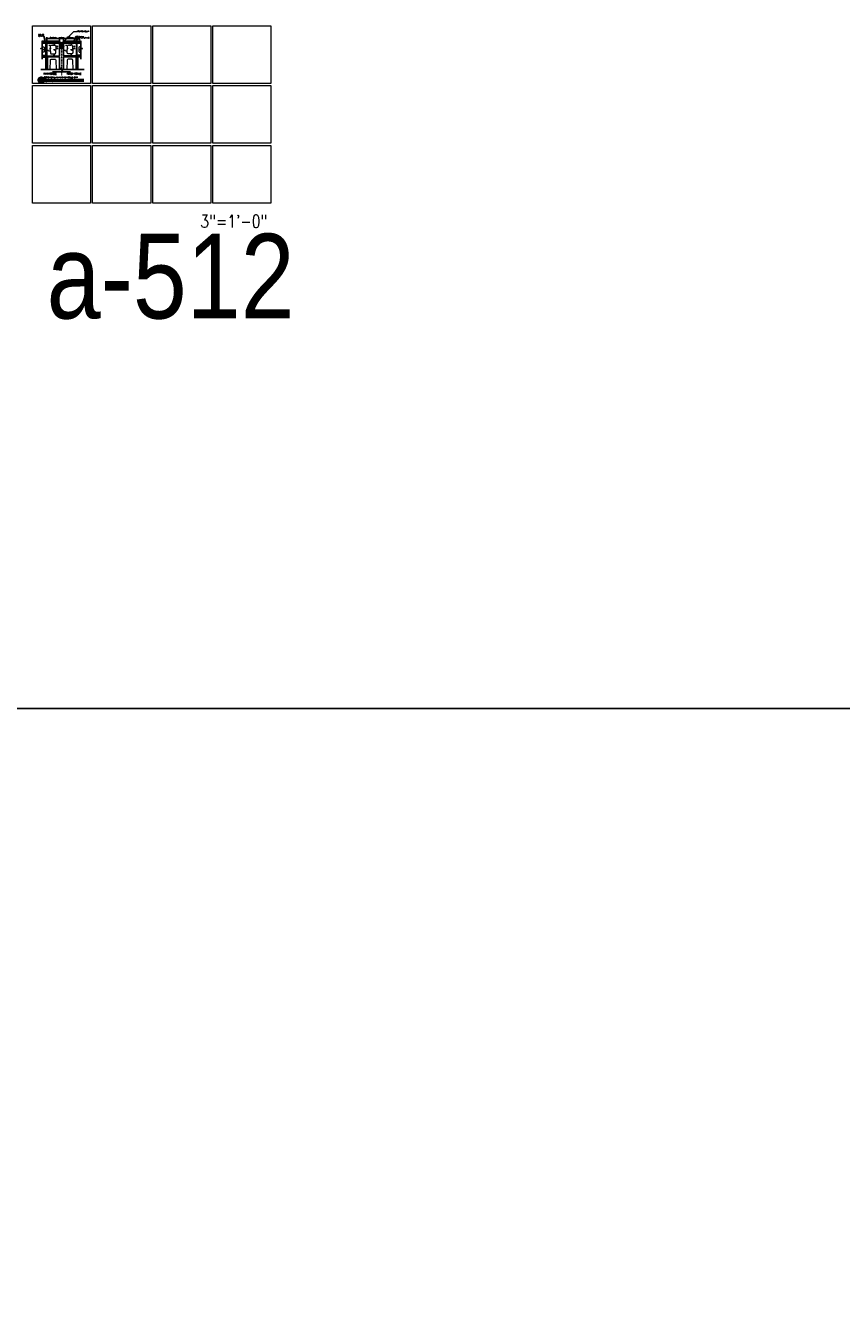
# Model space of a CAD drawing. Header units: inches. Extents: x -3803 to 34213, y -3756 to 4522.
# Tile 64 of 64: x 32973 to 33358, y 2958 to 3564. Entities that reach past the tile are written whole.
import ezdxf

# ---------------------------------------------------------------- set-up
doc = ezdxf.new("R2010")
doc.units = ezdxf.units.IN
doc.header["$LTSCALE"] = 0.011
doc.header["$MEASUREMENT"] = 0
doc.header["$PDMODE"] = 1
doc.linetypes.add('CENTER', pattern=[2, 1.25, -0.25, 0.25, -0.25])
doc.layers.get('0').update_dxf_attribs({"linetype": 'CONTINUOUS'})
doc.layers.get('Defpoints').update_dxf_attribs({"linetype": 'CONTINUOUS'})
for name, color, linetype in [('A-elev-8', 8, 'CONTINUOUS'), ('Object', 7, 'CONTINUOUS'), ('TEXT', 2, 'CONTINUOUS')]:
    doc.layers.add(name, color=color, linetype=linetype)
for name, color, linetype, lineweight in [('A-STRC-IDEN-48', 144, 'CONTINUOUS', 50), ('G-DIM', 9, 'CONTINUOUS', 18), ('G-NOTE', 134, 'CONTINUOUS', 18), ('G-PEN0', 174, 'CONTINUOUS', 13), ('G-PEN1', 214, 'CONTINUOUS', 18), ('G-PEN2', 8, 'CONTINUOUS', 25), ('G-PEN4', 4, 'CONTINUOUS', 50)]:
    doc.layers.add(name, color=color, linetype=linetype, lineweight=lineweight)
doc.layers.add('MS_NONPLOT', color=7, linetype='CONTINUOUS', lineweight=0, plot=False)
doc.styles.add('ROM_SML_004', font='ROMANS.shx', dxfattribs={"width": 0.8, "height": 0.375})
doc.styles.add('ROMANS', font='romans.shx')
doc.styles.add('ROMANS-LRG', font='romans.shx', dxfattribs={"width": 0.75, "height": 0.1875})
doc.styles.add('ROMANS_SML_012', font='ROMANS.shx', dxfattribs={"width": 0.8, "height": 1.125})
doc.dimstyles.new('DIM_004', dxfattribs={"dimscale": 4, "dimtxt": 0.09375, "dimasz": 0.09375, "dimexe": 0.125, "dimexo": 0.09375, "dimgap": 0.03125, "dimtad": 1, "dimdec": 4, "dimrnd": 0.0625, "dimzin": 15, "dimdsep": 46, "dimlunit": 4, "dimtxsty": 'ROMANS', "dimblk1": 'ARCHTICK', "dimblk2": 'ARCHTICK', "dimsah": 1, "dimcen": 0.0625, "dimdle": 0.09375, "dimclrd": 256, "dimclre": 256, "dimclrt": 134, "dimadec": 0, "dimazin": 0, "dimtfac": 1, "dimtdec": 4, "dimtix": 1, "dimtmove": 2, "dimatfit": 3, "dimldrblk": 'ARCHTICK', "dimfxl": 1, "dimtvp": 1.2, "dimfrac": 2, "dimtolj": 1, "dimtzin": 15, "dimarcsym": 0})
doc.dimstyles.new('DIM_004 Leader', dxfattribs={"dimscale": 4, "dimtxt": 0.09375, "dimasz": 0.09375, "dimexe": 0.125, "dimexo": 0.09375, "dimgap": 0.03125, "dimtad": 0, "dimjust": 2, "dimdec": 4, "dimrnd": 0.0625, "dimzin": 15, "dimdsep": 46, "dimlunit": 4, "dimtxsty": 'ROMANS', "dimcen": 0.0625, "dimdle": 0.09375, "dimclrd": 256, "dimclre": 256, "dimclrt": 256, "dimadec": 0, "dimazin": 0, "dimtfac": 1, "dimtdec": 4, "dimtix": 1, "dimtmove": 2, "dimatfit": 3, "dimfxl": 1, "dimtvp": 1.2, "dimfrac": 2, "dimtolj": 1, "dimtzin": 15, "dimarcsym": 0})

# ---------------------------------------------------------------- blocks, each defined once
blk = doc.blocks.new('_ArchTick')
at = {"color": 0, "linetype": 'ByBlock', "const_width": 0.15}
blk.add_lwpolyline([(-0.5, -0.5), (0.5, 0.5)], dxfattribs=at)
blk = doc.blocks.new('*D240')
at = {"layer": 'Defpoints', "color": 0, "ltscale": 10, "transparency": 16777216}
for p in [(-20.7, -5.99), (-20.7, -9.21), (-14.7, -9.21)]:
    blk.add_point(p, dxfattribs=at)
at = {"layer": 'G-DIM', "lineweight": -2, "ltscale": 10, "transparency": 16777216}
for p, q in [((-14.32, -5.99), (-21.07, -5.99)), ((-20.7, -8.83), (-20.7, -5.49)), ((-14.7, -8.83), (-14.7, -5.49))]:
    blk.add_line(p, q, dxfattribs=at)
at = {"layer": 'G-DIM', "lineweight": -2, "ltscale": 10, "transparency": 16777216, "xscale": 0.375, "yscale": 0.375, "zscale": 0.375, "rotation": 180}
blk.add_blockref('_ArchTick', (-20.7, -5.99), dxfattribs=at)
at = {"layer": 'G-DIM', "lineweight": -2, "ltscale": 10, "transparency": 16777216, "xscale": 0.375, "yscale": 0.375, "zscale": 0.375}
blk.add_blockref('_ArchTick', (-14.7, -5.99), dxfattribs=at)
at = {"layer": 'G-DIM', "color": 134, "ltscale": 10, "transparency": 16777216, "insert": (-17.7, -5.64), "char_height": 0.375, "attachment_point": 5, "style": 'ROMANS'}
blk.add_mtext('\\A1;6" NOMINAL', dxfattribs=at)
blk = doc.blocks.new('*D241')
at = {"layer": 'Defpoints', "color": 0, "ltscale": 10, "transparency": 16777216}
for p in [(-12.7, -6.01), (-14.7, -9.21), (-12.7, -9.21)]:
    blk.add_point(p, dxfattribs=at)
at = {"layer": 'G-DIM', "lineweight": -2, "ltscale": 10, "transparency": 16777216}
for p, q in [((-15.07, -6.01), (-12.32, -6.01)), ((-14.7, -8.83), (-14.7, -5.51)), ((-12.7, -8.83), (-12.7, -5.51))]:
    blk.add_line(p, q, dxfattribs=at)
at = {"layer": 'G-DIM', "lineweight": -2, "ltscale": 10, "transparency": 16777216, "xscale": 0.375, "yscale": 0.375, "zscale": 0.375, "rotation": 180}
blk.add_blockref('_ArchTick', (-14.7, -6.01), dxfattribs=at)
at = {"layer": 'G-DIM', "lineweight": -2, "ltscale": 10, "transparency": 16777216, "xscale": 0.375, "yscale": 0.375, "zscale": 0.375}
blk.add_blockref('_ArchTick', (-12.7, -6.01), dxfattribs=at)
at = {"layer": 'G-DIM', "color": 134, "ltscale": 10, "transparency": 16777216, "insert": (-13.7, -5.66), "char_height": 0.375, "attachment_point": 5, "style": 'ROMANS'}
blk.add_mtext('\\A1;2"', dxfattribs=at)
blk = doc.blocks.new('*D242')
at = {"layer": 'Defpoints', "color": 0, "ltscale": 10, "transparency": 16777216}
for p in [(-12.7, -5.99), (-12.7, -9.21), (-6.7, -9.21)]:
    blk.add_point(p, dxfattribs=at)
at = {"layer": 'G-DIM', "lineweight": -2, "ltscale": 10, "transparency": 16777216}
for p, q in [((-6.33, -5.99), (-13.07, -5.99)), ((-12.7, -8.83), (-12.7, -5.49)), ((-6.7, -8.83), (-6.7, -5.49))]:
    blk.add_line(p, q, dxfattribs=at)
at = {"layer": 'G-DIM', "lineweight": -2, "ltscale": 10, "transparency": 16777216, "xscale": 0.375, "yscale": 0.375, "zscale": 0.375, "rotation": 180}
blk.add_blockref('_ArchTick', (-12.7, -5.99), dxfattribs=at)
at = {"layer": 'G-DIM', "lineweight": -2, "ltscale": 10, "transparency": 16777216, "xscale": 0.375, "yscale": 0.375, "zscale": 0.375}
blk.add_blockref('_ArchTick', (-6.7, -5.99), dxfattribs=at)
at = {"layer": 'G-DIM', "color": 134, "ltscale": 10, "transparency": 16777216, "insert": (-9.7, -5.64), "char_height": 0.375, "attachment_point": 5, "style": 'ROMANS'}
blk.add_mtext('\\A1;6" NOMINAL', dxfattribs=at)
blk = doc.blocks.new('T')
at = {"layer": 'A-elev-8', "ltscale": 10, "true_color": 0xc7c8ca}
h = blk.add_hatch(dxfattribs=at)
h.set_pattern_fill('ANSI37', color=9, scale=2)
h.set_pattern_definition([(45, (-33031.81022, -3562.8569), (-0.1767766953, 0.1767766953), []), (135, (-33031.81022, -3562.8569), (-0.1767766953, -0.1767766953), [])])
h.paths.add_polyline_path([(-12.70992, -9.91709), (-12.70992, -9.49351, 0.898610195), (-14.68724, -9.7053, 0.898610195)])
at = {"layer": 'G-PEN0'}
h = blk.add_hatch(dxfattribs=at)
h.set_pattern_fill('AR-CONC', color=256, scale=0.75, style=0)
h.set_pattern_definition([(50, (-32138.642, -3674.6086), (5.37945137, -0.470641), [0.5625, -6.1875]), (355, (-32138.642, -3674.6086), (-1.040635, 5.641441), [0.45, -4.95]), (100.451444, (-32138.194, -3674.648), (4.33881635, 5.1707999), [0.4780514, -5.2585658]), (46.1842, (-32138.642, -3673.1086), (8.00431, -1.2413946), [0.84375, -9.28125]), (96.635635, (-32137.975, -3673.212), (7.0099646, 7.3058895), [0.7170776, -7.8878532]), (351.184164, (-32138.642, -3673.1086), (7.0099646, 7.3058895), [0.675, -7.425]), (21, (-32137.892, -3673.4836), (4.4768029, -3.0196417), [0.5625, -6.1875]), (326, (-32137.892, -3673.4836), (1.824865, 5.4386253), [0.45, -4.95]), (71.451445, (-32137.519, -3673.735), (6.3016678, 2.41898365), [0.4780514, -5.2585658]), (37.5, (-32138.6421, -3674.6086), (0.09119891, 2.4967039), [0, -4.89, 0, -5.025, 0, -4.96875]), (7.5, (-32138.6421, -3674.6086), (1.97302153, 2.95808784), [0, -2.865, 0, -4.7775, 0, -1.89375]), (327.5, (-32140.3146, -3674.6086), (4.00366827, -0.16916154), [0, -1.875, 0, -5.85, 0, -7.7625]), (317.5, (-32141.0646, -3674.6086), (4.37389627, 0.75078737), [0, -2.4375, 0, -3.885, 0, -5.5125])])
h.paths.add_polyline_path([(-20.69996, -14.26219), (-14.75067, -14.26809), (-14.75067, -8.26878), (-20.67727, -8.24482)])
h = blk.add_hatch(dxfattribs=at)
h.set_pattern_fill('AR-CONC', color=256, scale=0.75, style=0)
h.set_pattern_definition([(50, (-32130.642, -3674.6086), (5.37945137, -0.470641), [0.5625, -6.1875]), (355, (-32130.642, -3674.6086), (-1.040635, 5.641441), [0.45, -4.95]), (100.451444, (-32130.194, -3674.648), (4.33881635, 5.1707999), [0.4780514, -5.2585658]), (46.1842, (-32130.642, -3673.1086), (8.00431, -1.2413946), [0.84375, -9.28125]), (96.635635, (-32129.975, -3673.212), (7.0099646, 7.3058895), [0.7170776, -7.8878532]), (351.184164, (-32130.642, -3673.1086), (7.0099646, 7.3058895), [0.675, -7.425]), (21, (-32129.892, -3673.4836), (4.4768029, -3.0196417), [0.5625, -6.1875]), (326, (-32129.892, -3673.4836), (1.824865, 5.4386253), [0.45, -4.95]), (71.451445, (-32129.519, -3673.735), (6.3016678, 2.41898365), [0.4780514, -5.2585658]), (37.5, (-32130.6422, -3674.6086), (0.09119891, 2.4967039), [0, -4.89, 0, -5.025, 0, -4.96875]), (7.5, (-32130.6422, -3674.6086), (1.97302153, 2.95808784), [0, -2.865, 0, -4.7775, 0, -1.89375]), (327.5, (-32132.3147, -3674.6086), (4.00366827, -0.16916154), [0, -1.875, 0, -5.85, 0, -7.7625]), (317.5, (-32133.0647, -3674.6086), (4.37389627, 0.75078737), [0, -2.4375, 0, -3.885, 0, -5.5125])])
h.paths.add_polyline_path([(-12.7, -14.26219), (-6.75071, -14.26809), (-6.75071, -8.26878), (-12.67732, -8.24482)])
at = {"ltscale": 10}
for p, q in [((-22.85711, -8.26878), (-14.7, -8.26878)), ((-12.7, -8.26878), (-4.54289, -8.26878))]:
    blk.add_line(p, q, dxfattribs=at)
at = {"layer": 'A-elev-8', "ltscale": 10}
blk.add_circle((-13.68724, -9.7053), 1, dxfattribs=at)
for centre in [(-13.70088, -7.41547), (-13.7, -6.82902), (-13.7, -7.20931), (-13.69539, -7.0352)]:
    blk.add_arc(centre, 1.2899, 219.17172231, 320.82827769, dxfattribs=at)
at = {"layer": 'G-NOTE', "linetype": 'CENTER'}
blk.add_line((-13.67732, -11.26221), (-13.67732, -23.48808), dxfattribs=at)
at = {"layer": 'G-PEN1'}
for p, q in [((-22.85711, -9.97668), (-22.30525, -9.9992)), ((-22.30525, -9.9992), (-22.1611, -10.03942)), ((-22.1611, -10.03942), (-22.01477, -10.11644)), ((-22.01477, -10.11644), (-21.95954, -10.15824)), ((-21.95954, -10.15824), (-21.86129, -10.18072)), ((-21.86129, -10.18072), (-21.82564, -10.37355)), ((-21.82564, -12.03873), (-21.85788, -12.21536)), ((-21.82564, -10.37355), (-21.82564, -12.03873)), ((-19.03146, -11.26548), (-18.96953, -9.74839)), ((-19.03146, -11.26548), (-18.96953, -12.78258)), ((-18.96953, -9.74839), (-18.92932, -9.60424)), ((-18.92932, -9.60424), (-18.8523, -9.4579)), ((-18.8523, -9.4579), (-18.8105, -9.40268)), ((-18.8105, -9.40268), (-18.78801, -9.30443)), ((-18.78801, -9.30443), (-18.59519, -9.26878)), ((-18.59519, -9.26878), (-16.93001, -9.26878)), ((-16.93001, -9.26878), (-16.75337, -9.30102)), ((-16.75337, -9.30102), (-16.58374, -9.40809)), ((-16.58374, -9.40809), (-16.48067, -9.54353)), ((-16.48067, -9.54353), (-16.43042, -9.74839)), ((-16.43042, -9.74839), (-16.3685, -11.26548)), ((-16.43042, -12.78258), (-16.3685, -11.26548)), ((-10.96958, -9.74839), (-11.0315, -11.26548)), ((-10.96958, -12.78258), (-11.0315, -11.26548)), ((-10.91933, -9.54353), (-10.96958, -9.74839)), ((-10.81626, -9.40809), (-10.91933, -9.54353)), ((-10.64663, -9.30102), (-10.81626, -9.40809)), ((-10.46999, -9.26878), (-10.64663, -9.30102)), ((-8.80481, -9.26878), (-10.46999, -9.26878)), ((-8.61199, -9.30443), (-8.80481, -9.26878)), ((-8.5895, -9.40268), (-8.61199, -9.30443)), ((-8.5477, -9.4579), (-8.5895, -9.40268)), ((-8.47068, -9.60424), (-8.5477, -9.4579)), ((-8.43047, -9.74839), (-8.47068, -9.60424)), ((-8.36854, -11.26548), (-8.43047, -9.74839)), ((-8.36854, -11.26548), (-8.43047, -12.78258)), ((-5.53871, -10.18072), (-5.57436, -10.37355)), ((-5.57436, -10.37355), (-5.57436, -12.03873)), ((-5.57436, -12.03873), (-5.54212, -12.21536)), ((-5.44046, -10.15824), (-5.53871, -10.18072)), ((-5.38523, -10.11644), (-5.44046, -10.15824)), ((-5.2389, -10.03942), (-5.38523, -10.11644)), ((-5.09475, -9.9992), (-5.2389, -10.03942)), ((-4.54289, -9.97668), (-5.09475, -9.9992)), ((-22.30525, -12.53831), (-22.85711, -12.56084)), ((-22.10039, -12.48807), (-22.30525, -12.53831)), ((-21.96495, -12.385), (-22.10039, -12.48807)), ((-21.85788, -12.21536), (-21.96495, -12.385)), ((-19.14914, -20.64857), (-18.96953, -16.24839)), ((-18.96953, -12.78258), (-18.92932, -12.92673)), ((-18.96953, -16.24839), (-18.92932, -16.10424)), ((-18.92932, -12.92673), (-18.8523, -13.07306)), ((-18.92932, -16.10424), (-18.8523, -15.9579)), ((-18.8523, -13.07306), (-18.8105, -13.12829)), ((-18.8523, -15.9579), (-18.8105, -15.90268)), ((-18.8105, -13.12829), (-18.78801, -13.22654)), ((-18.8105, -15.90268), (-18.78801, -15.80443)), ((-18.78801, -13.22654), (-18.59519, -13.26219)), ((-18.78801, -15.80443), (-18.59519, -15.76878)), ((-18.59519, -13.26219), (-16.93001, -13.26219)), ((-18.59519, -15.76878), (-16.93001, -15.76878)), ((-16.93001, -13.26219), (-16.75337, -13.22995)), ((-16.93001, -15.76878), (-16.75337, -15.80102)), ((-16.75337, -13.22995), (-16.58374, -13.12288)), ((-16.75337, -15.80102), (-16.58374, -15.90809)), ((-16.58374, -13.12288), (-16.48067, -12.98744)), ((-16.58374, -15.90809), (-16.48067, -16.04353)), ((-16.48067, -12.98744), (-16.43042, -12.78258)), ((-16.48067, -16.04353), (-16.43042, -16.24839)), ((-16.43042, -16.24839), (-16.25082, -20.64857)), ((-10.96958, -16.24839), (-11.14918, -20.64857)), ((-10.91933, -12.98744), (-10.96958, -12.78258)), ((-10.91933, -16.04353), (-10.96958, -16.24839)), ((-10.81626, -13.12288), (-10.91933, -12.98744)), ((-10.81626, -15.90809), (-10.91933, -16.04353)), ((-10.64663, -13.22995), (-10.81626, -13.12288)), ((-10.64663, -15.80102), (-10.81626, -15.90809)), ((-10.46999, -13.26219), (-10.64663, -13.22995)), ((-10.46999, -15.76878), (-10.64663, -15.80102)), ((-8.80481, -13.26219), (-10.46999, -13.26219)), ((-8.80481, -15.76878), (-10.46999, -15.76878)), ((-8.61199, -13.22654), (-8.80481, -13.26219)), ((-8.61199, -15.80443), (-8.80481, -15.76878)), ((-8.5895, -13.12829), (-8.61199, -13.22654)), ((-8.5895, -15.90268), (-8.61199, -15.80443)), ((-8.5477, -13.07306), (-8.5895, -13.12829)), ((-8.5477, -15.9579), (-8.5895, -15.90268)), ((-8.47068, -12.92673), (-8.5477, -13.07306)), ((-8.47068, -16.10424), (-8.5477, -15.9579)), ((-8.43047, -12.78258), (-8.47068, -12.92673)), ((-8.43047, -16.24839), (-8.47068, -16.10424)), ((-8.25086, -20.64857), (-8.43047, -16.24839)), ((-5.54212, -12.21536), (-5.43505, -12.385)), ((-5.43505, -12.385), (-5.29961, -12.48807)), ((-5.29961, -12.48807), (-5.09475, -12.53831)), ((-5.09475, -12.53831), (-4.54289, -12.56084))]:
    blk.add_line(p, q, dxfattribs=at)
at = {"layer": 'G-PEN1', "linetype": 'Continuous'}
for p, q in [((-21.08086, -14.26219), (-21.08086, -8.26878)), ((-20.69996, -14.26219), (-20.69996, -8.26878)), ((-20.69996, -8.26878), (-20.69996, -14.26219)), ((-6.70004, -14.26219), (-6.70004, -8.26878)), ((-6.70004, -8.26878), (-6.70004, -14.26219)), ((-6.31914, -14.26219), (-6.31914, -8.26878)), ((-20.69996, -14.26219), (-14.7, -14.26219)), ((-14.84133, -14.64309), (-20.69996, -14.64309)), ((-6.70004, -14.26219), (-12.7, -14.26219)), ((-12.55867, -14.64309), (-6.70004, -14.64309))]:
    blk.add_line(p, q, dxfattribs=at)
at = {"layer": 'G-PEN2'}
for p, q in [((-21.08086, -8.26878), (-22.85711, -8.26878)), ((-6.31914, -8.26878), (-4.54289, -8.26878)), ((-21.07496, -14.26219), (-22.85711, -14.26219)), ((-20.69996, -20.64857), (-20.69996, -14.64309)), ((-6.70004, -20.64857), (-6.70004, -14.64309)), ((-6.32504, -14.26219), (-4.54289, -14.26219))]:
    blk.add_line(p, q, dxfattribs=at)
at = {"layer": 'G-PEN2', "flags": 128}
for points in [[(-14.7, -14.26219), (-14.7, -8.26219), (-20.69996, -8.26878), (-20.69996, -14.26219)], [(-12.7, -14.26219), (-12.7, -8.26219), (-6.70004, -8.26878), (-6.70004, -14.26219)], [(-14.7, -20.64857), (-14.7, -14.64309), (-20.69996, -14.64309), (-20.69996, -20.64857)], [(-12.7, -20.64857), (-12.7, -14.64309), (-6.70004, -14.64309), (-6.70004, -20.64857)]]:
    blk.add_lwpolyline(points, dxfattribs=at)
at = {"layer": 'G-PEN2'}
for centre, start, end in [((-20.88746, -8.17944), 205.47610122, 334.52389819), ((-6.51254, -8.17944), 205.47610181, 334.52389878), ((-14.75199, -14.45559), 115.47610122, 244.52389819), ((-12.64801, -14.45559), 295.47610181, 64.52389878)]:
    blk.add_arc(centre, 0.2077, start, end, dxfattribs=at)
at = {"layer": 'G-PEN2', "extrusion": (0, 0, -1)}
for centre, start, end in [((20.88746, -14.35152), 25.47610152, 154.52389848), ((20.78929, -14.45559), 115.47610152, 244.52389848), ((6.61071, -14.45559), 295.47610152, 64.52389848), ((6.51254, -14.35152), 25.47610152, 154.52389848)]:
    blk.add_arc(centre, 0.2077, start, end, dxfattribs=at)
at = {"layer": 'G-PEN4', "ltscale": 10}
for p, q in [((-22.85711, -7.64378), (-14.7, -7.64378)), ((-14.7033, -8.26219), (-14.7, -7.64378)), ((-12.7, -7.64378), (-4.54289, -7.64378)), ((-12.7, -8.26878), (-12.7, -7.64378)), ((-22.85746, -14.38719), (-20.82496, -14.39275)), ((-20.82496, -14.39275), (-20.82496, -20.64857)), ((-4.54289, -14.38731), (-6.52967, -14.39275)), ((-6.52967, -14.39275), (-6.52967, -20.64857))]:
    blk.add_line(p, q, dxfattribs=at)
at = {"layer": 'Object', "linetype": 'Continuous'}
for points in [[(-22.85711, -15.77727), (-22.85711, -11.56086), (-22.17024, -11.31086), (-23.54398, -10.81086), (-22.85711, -10.56086), (-22.85711, -7.22863)], [(-4.54289, -15.77727), (-4.54289, -11.56086), (-5.22976, -11.31086), (-3.85602, -10.81086), (-4.54289, -10.56086), (-4.54289, -7.22863)], [(-3.02727, -20.64857), (-13.11778, -20.64857), (-13.36778, -21.33544), (-13.86778, -19.9617), (-14.11778, -20.64857), (-23.48406, -20.64857)]]:
    blk.add_lwpolyline(points, dxfattribs=at)
at = {"layer": 'G-NOTE', "attachment_point": 1, "style": 'ROM_SML_004'}
for s, width, gutter_width, insert, char_height in [('\\A1;{\\H0.7x;\\S5/8;}" STUCCO\\P& PAINT', 5.8915306, 1.875, (-24.45102, -3.97251), 0.375), ('BACKER ROD & SEALANT', 5.8915306, 1.875, (-6.4432, -2.45982), 0.375), ('6" CMU WALL\\PREFER TO STRUCT. DWGS (TYP)', 5.8915306, 1.875, (-6.32886, -4.93305), 0.375), ('MAIN MODULE', 11.7830611, 3.75, (-22.17134, -22.24875), 0.75), ('ADDED MODULE', 11.7830611, 3.75, (-11.21417, -22.25465), 0.75)]:
    blk.add_mtext_dynamic_manual_height_columns(s, width=width, gutter_width=gutter_width, heights=[0], dxfattribs=dict(at, insert=insert, char_height=char_height))
at = {"layer": 'G-DIM', "ltscale": 10}
for base, p1, p2, picture, middle in [((-20.69996, -5.98969), (-14.7, -9.20914), (-20.69996, -9.20914), '*D240', (-17.69998, -5.64148)), ((-12.7, -5.98969), (-6.70004, -9.20914), (-12.7, -9.20914), '*D242', (-9.70002, -5.64148))]:
    dim = blk.add_linear_dim(base=base, p1=p1, p2=p2, text='<> NOMINAL', dimstyle='DIM_004', dxfattribs=at)
    dim.commit()
    dim.dimension.update_dxf_attribs({"geometry": picture, "text_midpoint": middle})
dim = blk.add_linear_dim(base=(-12.7, -6.01055), p1=(-14.7, -9.20914), p2=(-12.7, -9.20914), dimstyle='DIM_004', dxfattribs=at)
dim.commit()
dim.dimension.update_dxf_attribs({"geometry": '*D241', "text_midpoint": (-13.7, -5.66234)})
at = {"layer": 'G-NOTE'}
for points in [[(-21.29899, -7.88887), (-22.12447, -4.93973), (-22.61363, -4.93973)], [(-13.68698, -8.49914), (-8.11354, -2.82981), (-6.52026, -2.79743)], [(-8.3866, -8.54882), (-6.95735, -5.09649), (-6.46819, -5.09649)], [(-9.46219, -21.77089), (-10.75248, -21.77405), (-13.7, -21.74167)]]:
    blk.add_leader(points, dimstyle='DIM_004 Leader', override={"dimgap": 0.03125, "dimtad": 0}, dxfattribs=at)
blk.add_leader([(-17.93781, -21.77089), (-16.64752, -21.77405), (-13.7, -21.74167)], dimstyle='DIM_004 Leader', dxfattribs=at)

msp = doc.modelspace()

# ---------------------------------------------------------------- linework, layer by layer
at = {"layer": 'A-STRC-IDEN-48'}
msp.add_line((32981.1158431, 3538.7619555), (33000.2535893, 3538.7619555), dxfattribs=at)
msp.add_circle((32980.1158431, 3538.7619555), 1, dxfattribs=at)
at = {"layer": 'Defpoints', "ltscale": 10}
msp.add_lwpolyline([(30960.8623789, 3241.8957062), (34212.6550645, 3241.8957062), (34212.6550645, 214.5138671), (30960.8623789, 191.6652784)], close=True, dxfattribs=at)
at = {"layer": 'MS_NONPLOT'}
for points in [[(32976.000301, 3564.4138145), (33003.400301, 3564.4138145), (33003.400301, 3537.1480665), (32976.000301, 3537.1480665)], [(33004.4003009, 3564.4138145), (33031.8003009, 3564.4138145), (33031.8003009, 3537.1480665), (33004.4003009, 3537.1480665)], [(33032.8003006, 3564.4138145), (33060.2003006, 3564.4138145), (33060.2003006, 3537.1480665), (33032.8003006, 3537.1480665)], [(33061.2003002, 3564.4138145), (33088.6003002, 3564.4138145), (33088.6003002, 3537.1480665), (33061.2003002, 3537.1480665)], [(32976.000301, 3536.1480665), (33003.400301, 3536.1480665), (33003.400301, 3508.8980665), (32976.000301, 3508.8980665)], [(33004.4003009, 3536.1480665), (33031.8003009, 3536.1480665), (33031.8003009, 3508.8980665), (33004.4003009, 3508.8980665)], [(33032.8003006, 3536.1480665), (33060.2003006, 3536.1480665), (33060.2003006, 3508.8980665), (33032.8003006, 3508.8980665)], [(33061.2003002, 3536.1480665), (33088.6003002, 3536.1480665), (33088.6003002, 3508.8980665), (33061.2003002, 3508.8980665)], [(32976.000301, 3507.8980665), (33003.400301, 3507.8980665), (33003.400301, 3480.6480665), (32976.000301, 3480.6480665)], [(33004.4003009, 3507.8980665), (33031.8003009, 3507.8980665), (33031.8003009, 3480.6480665), (33004.4003009, 3480.6480665)], [(33032.8003006, 3507.8980665), (33060.2003006, 3507.8980665), (33060.2003006, 3480.6480665), (33032.8003006, 3480.6480665)], [(33061.2003002, 3507.8980665), (33088.6003002, 3507.8980665), (33088.6003002, 3480.6480665), (33061.2003002, 3480.6480665)]]:
    msp.add_lwpolyline(points, close=True, dxfattribs=at)

# ---------------------------------------------------------------- block references
msp.add_blockref('T', (33003.400301, 3564.4138145))

# ---------------------------------------------------------------- texts
at = {"layer": 'A-STRC-IDEN-48', "insert": (32981.3621352, 3539.5353053), "char_height": 0.375, "width": 18.790885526, "attachment_point": 4, "line_spacing_factor": 0.903611, "style": 'ROMANS_SML_012'}
msp.add_mtext('\\A1;\\pxsm1;{\\H1.5x;SECTION DETAIL-MAIN AND NEW MODULE JOINT\\PCMU WALLS}', dxfattribs=at)
at = {"layer": 'G-NOTE', "line_spacing_factor": 0.903611, "style": 'ROMANS_SML_012'}
for s, insert, char_height, attachment_point in [('\\A1;1', (32980.1158431, 3538.7619555), 0.625, 5), ('\\A1;SCALE: 3" = 1\'-0"', (32981.4627038, 3538.2348862), 0.375, 4)]:
    msp.add_mtext(s, dxfattribs=dict(at, insert=insert, char_height=char_height, attachment_point=attachment_point))
at = {"layer": 'MS_NONPLOT', "style": 'ROMANS-LRG', "width": 0.8}
msp.add_text('3"=1\'-0"', height=6, dxfattribs=at).set_placement((33055.2437831, 3469.035863))
at = {"layer": 'TEXT', "color": 2, "insert": (32982.6715713, 3466.1243874), "char_height": 39.978878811, "width": 1371.580484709, "attachment_point": 1}
msp.add_mtext('{\\fTechnic|b0|i0|c2|p2;a-512 }', dxfattribs=at)

doc.saveas('drawing.dxf')
